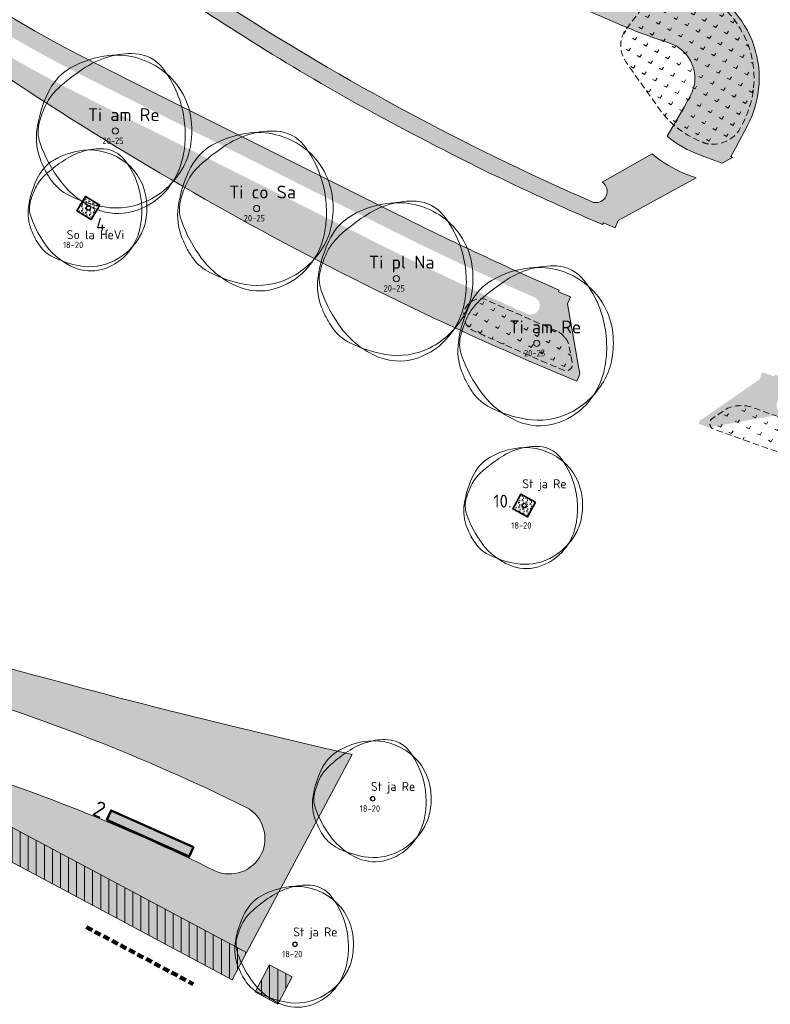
# Model space of a CAD drawing. Header units: metres. Extents: x 167415 to 168367, y 462435 to 462930.
# Tile 123 of 146: x 167758 to 167816, y 462638 to 462714. Entities that reach past the tile are written whole.
import ezdxf
from ezdxf.enums import TextEntityAlignment as Align

# ---------------------------------------------------------------- set-up
doc = ezdxf.new("R2010")
doc.units = ezdxf.units.M
doc.header["$LTSCALE"] = 0.2
doc.linetypes.add('DASHED', pattern=[0.75, 0.5, -0.25])
for name, color, linetype, lineweight in [('N-PV-GR-BOOM-afmeting', 90, 'Continuous', 25), ('N-PV-GR-BOOM-GRANULAAT-S', 90, 'Continuous', 20), ('N-PV-GR-BOOM-GROND-S', 90, 'Continuous', 20), ('N-WE-GR-BEPLANTING_CULTUUR-A-200', 46, 'Continuous', 18), ('N-WE-GR-BEPLANTING_CULTUUR-G', 46, 'Continuous', 35), ('N-WE-GR-BEPLANTING_CULTUUR-T35', 46, 'Continuous', 35), ('N-WE-GR-BOLLEN-A-WRM-200 Mengsel Bloemendal-A', 108, 'Continuous', 18), ('N-WE-GR-BOLLEN-A-WRM-200 Mengsel Bloemendal-G', 108, 'DASHED', 18), ('N-WE-GR-BOOM-rootblock-G', 243, 'DASHED', 100), ('N-WE-GR-KRUIDEN-G 2 droog  beheergroep wadimengsel', 90, 'Continuous', 50), ('N-WE-GR-KRUIDEN-G 2 droog  beheergroep wadimengsel-A', 253, 'Continuous', 35), ('N-WE-GR-KRUIDEN-G 2 droog  beheergroep wadimengsel_T', 90, 'Continuous', 20), ('N-WE-GW-BOOM_T35', 90, 'Continuous', 20), ('N-WE-VH-VERHARDING_TTE-A', 252, 'Continuous', 13), ('N_WE_GR_GRAS_WRM_RVA kruidenmengsel 2_B102-A', 141, 'Continuous', 18), ('N_WE_GR_GRAS_WRM_RVA kruidenmengsel 2_B102-G', 141, 'Continuous', 18), ('N_WE_GR_GRAS_WRM_RVA kruidenmengsel 2_B102_TTE-G', 141, 'Continuous', 18), ('N_WE_GR_GRAS_WRM_RVA kruidenmengsel 2_B102_TTE_A', 141, 'Continuous', 18), ('N_WE_GR_GRAS_WRM_RVA kruidenmengsel Barneveld_B116_TTE-A', 83, 'Continuous', 18), ('N_WE_GR_GRAS_WRM_RVA kruidenmengsel Barneveld_B116_TTE-G', 83, 'Continuous', 18), ('N_WE_GR_GRAS_WRM_RVA margrietmengsel-A', 213, 'Continuous', 18), ('N_WE_GR_GRAS_WRM_RVA margrietmengsel-G', 213, 'Continuous', 18)]:
    doc.layers.add(name, color=color, linetype=linetype, lineweight=lineweight)
doc.styles.add('NLCS-ISO-M200-T25', font='NLCS-ISO.ttf', dxfattribs={"height": 0.5})
doc.styles.add('NLCS-ISO-M200-T35', font='NLCS-ISO.ttf', dxfattribs={"height": 0.7000000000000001})
doc.styles.add('NLCS-ISO-M500-T25', font='NLCS-ISO.ttf', dxfattribs={"height": 1.25})
doc.styles.add('Standaard200', font='isocpeur.ttf', dxfattribs={"height": 0.4})
pattern_1 = [(92.99999999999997, (0, 0), (-0.30865369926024, 0.1572666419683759), [0.1154704, -0.23094]), (92.99999999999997, (-0.1089278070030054, 0.1677341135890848), (-0.30865369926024, 0.1572666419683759), [0.1154704, -0.23094]), (333, (-0.1089278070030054, 0.1677341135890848), (0.2905237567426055, 0.1886686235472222), [0.1154704, -0.23094])]
pattern_2 = [(90, (0, 0), (-0.6250000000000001, 0), [])]
pattern_3 = [(60.02193949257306, (0, 0), (-0.8575026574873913, 0.4946416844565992), [0.24, -0.74994]), (150.0219394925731, (0, 0), (-0.4946416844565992, -0.8575026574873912), [0.24, -0.74994])]

# ---------------------------------------------------------------- blocks, each defined once
blk = doc.blocks.new('*U55')
at = {"linetype": 'Continuous'}
blk.add_circle((0, 0), 0.1845092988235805, dxfattribs=at)
blk.add_circle((0, 0), 0.15)
for centre, radius, start, end in [((0.9143825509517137, -0.002301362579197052), 4.600723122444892, 86.58911100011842, 106.3682710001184), ((1.056161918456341, 2.378944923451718), 2.21526890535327, 38.20985000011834, 86.5854950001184), ((0.1954232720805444, -1.18369016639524), 5.69477568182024, 95.77430700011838, 119.9477920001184), ((1.167773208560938, -0.8648117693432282), 5.499689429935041, 106.3688740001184, 124.4477540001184), ((0.07970034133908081, -0.03998979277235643), 4.545240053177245, 51.53933000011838, 95.77344500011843), ((-1.04000423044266, 0.9606120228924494), 3.220049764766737, 119.9474720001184, 152.2845150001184), ((6.673480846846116, -8.892264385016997), 15.23380010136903, 124.4457860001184, 130.3031460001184), ((0.2288267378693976, 0.1477590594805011), 4.305464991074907, 6.022262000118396, 51.53931800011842), ((2.460397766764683, -0.8782636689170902), 7.174070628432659, 152.2851410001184, 172.4003910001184), ((-0.3515115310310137, -0.6099093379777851), 4.373408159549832, 130.3005070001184, 141.2454220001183), ((2.154547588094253, -1.37596471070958), 6.924367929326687, 154.9923550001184, 163.7785190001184), ((-1.549780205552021, 0.3518966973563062), 2.836877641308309, 141.2443700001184, 154.9906160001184), ((-2.823502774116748, -0.2440311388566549), 6.971300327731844, 358.8883060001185, 9.983350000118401), ((-1.102603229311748, -0.4029311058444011), 3.57950533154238, 172.3996280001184, 201.0284730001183), ((-2.504075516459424, -0.0205774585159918), 2.072584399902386, 163.7796780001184, 199.3827820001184), ((-0.9877565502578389, 0.01932567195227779), 5.528817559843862, 350.2300720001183, 6.023218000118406), ((3.469242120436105, 2.080817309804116), 8.404750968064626, 199.3819430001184, 216.8465580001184), ((-1.978632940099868, -0.2603525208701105), 6.126276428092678, 347.0492550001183, 358.8876950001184), ((0.6392974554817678, -0.2608628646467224), 3.877806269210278, 331.3473820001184, 350.2303160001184), ((1.476309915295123, 0.5879067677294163), 6.342209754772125, 201.0235440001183, 207.8216400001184), ((-0.1795833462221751, 0.1865259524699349), 4.810936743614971, 296.8801270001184, 331.3479920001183), ((-0.2560194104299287, -0.6565432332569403), 4.358694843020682, 316.7621770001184, 347.0498660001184), ((0.1673832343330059, -0.1029643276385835), 4.862144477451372, 207.8203580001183, 215.5805050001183), ((-1.507113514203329, -1.300645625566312), 2.803406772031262, 215.5851440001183, 243.3800810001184), ((0.9177623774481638, 0.1688468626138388), 5.216390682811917, 216.8467250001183, 247.0462340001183), ((0.6477036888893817, 2.999956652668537), 7.613650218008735, 243.3843840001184, 260.1467900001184), ((-0.04137638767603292, -0.8584661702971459), 4.063995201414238, 285.3685610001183, 316.7631230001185), ((0.07267107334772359, -0.3112232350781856), 4.252909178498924, 260.1457210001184, 296.8807070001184), ((0.1648026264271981, -1.608874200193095), 3.285778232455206, 247.0471650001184, 285.3699040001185)]:
    blk.add_arc(centre, radius, start, end, dxfattribs=at)
blk.add_arc((-2.118072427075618, -0.1198345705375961), 6.255027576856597, 9.983148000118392, 38.20995300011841)
at = {"style": 'NLCS-ISO-M200-T35'}
blk.add_attdef('#._SOORT_TYPE', text='', height=0.7000000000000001, dxfattribs=at).set_placement((-1.68515771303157, -2.635584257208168), align=Align.BOTTOM_LEFT)
blk = doc.blocks.new('*U56')
at = {"linetype": 'Continuous'}
blk.add_circle((0, 0), 0.1845092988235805, dxfattribs=at)
blk.add_circle((0, 0), 0.15)
for centre, radius, start, end in [((0.9143825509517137, -0.002301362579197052), 4.600723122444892, 86.58911100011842, 106.3682710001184), ((1.056161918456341, 2.378944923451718), 2.21526890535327, 38.20985000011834, 86.5854950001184), ((0.1954232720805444, -1.18369016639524), 5.69477568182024, 95.77430700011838, 119.9477920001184), ((1.167773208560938, -0.8648117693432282), 5.499689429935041, 106.3688740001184, 124.4477540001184), ((0.07970034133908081, -0.03998979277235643), 4.545240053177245, 51.53933000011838, 95.77344500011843), ((-1.04000423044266, 0.9606120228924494), 3.220049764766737, 119.9474720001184, 152.2845150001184), ((6.673480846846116, -8.892264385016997), 15.23380010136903, 124.4457860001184, 130.3031460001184), ((0.2288267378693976, 0.1477590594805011), 4.305464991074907, 6.022262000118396, 51.53931800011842), ((2.460397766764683, -0.8782636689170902), 7.174070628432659, 152.2851410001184, 172.4003910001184), ((-0.3515115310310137, -0.6099093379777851), 4.373408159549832, 130.3005070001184, 141.2454220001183), ((2.154547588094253, -1.37596471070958), 6.924367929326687, 154.9923550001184, 163.7785190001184), ((-1.549780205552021, 0.3518966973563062), 2.836877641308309, 141.2443700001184, 154.9906160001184), ((-2.823502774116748, -0.2440311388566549), 6.971300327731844, 358.8883060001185, 9.983350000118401), ((-1.102603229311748, -0.4029311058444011), 3.57950533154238, 172.3996280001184, 201.0284730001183), ((-2.504075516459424, -0.0205774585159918), 2.072584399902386, 163.7796780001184, 199.3827820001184), ((-0.9877565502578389, 0.01932567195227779), 5.528817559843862, 350.2300720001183, 6.023218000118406), ((3.469242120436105, 2.080817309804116), 8.404750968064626, 199.3819430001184, 216.8465580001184), ((-1.978632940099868, -0.2603525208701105), 6.126276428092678, 347.0492550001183, 358.8876950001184), ((0.6392974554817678, -0.2608628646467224), 3.877806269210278, 331.3473820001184, 350.2303160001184), ((1.476309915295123, 0.5879067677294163), 6.342209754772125, 201.0235440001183, 207.8216400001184), ((-0.1795833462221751, 0.1865259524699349), 4.810936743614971, 296.8801270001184, 331.3479920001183), ((-0.2560194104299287, -0.6565432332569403), 4.358694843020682, 316.7621770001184, 347.0498660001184), ((0.1673832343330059, -0.1029643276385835), 4.862144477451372, 207.8203580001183, 215.5805050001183), ((-1.507113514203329, -1.300645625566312), 2.803406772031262, 215.5851440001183, 243.3800810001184), ((0.9177623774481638, 0.1688468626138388), 5.216390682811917, 216.8467250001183, 247.0462340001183), ((0.6477036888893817, 2.999956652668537), 7.613650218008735, 243.3843840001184, 260.1467900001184), ((-0.04137638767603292, -0.8584661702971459), 4.063995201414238, 285.3685610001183, 316.7631230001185), ((0.07267107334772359, -0.3112232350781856), 4.252909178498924, 260.1457210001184, 296.8807070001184), ((0.1648026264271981, -1.608874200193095), 3.285778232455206, 247.0471650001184, 285.3699040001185)]:
    blk.add_arc(centre, radius, start, end, dxfattribs=at)
blk.add_arc((-2.118072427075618, -0.1198345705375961), 6.255027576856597, 9.983148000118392, 38.20995300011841)
at = {"style": 'NLCS-ISO-M200-T35'}
blk.add_attdef('#._SOORT_TYPE', text='', height=0.7000000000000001, dxfattribs=at).set_placement((-0.141237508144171, 1.133222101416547), align=Align.BOTTOM_LEFT)
blk = doc.blocks.new('*U72')
at = {"linetype": 'Continuous'}
blk.add_circle((0, 0), 0.1845092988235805, dxfattribs=at)
blk.add_circle((0, 0), 0.15)
for centre, radius, start, end in [((0.9143825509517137, -0.002301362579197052), 4.600723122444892, 86.58911100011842, 106.3682710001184), ((1.056161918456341, 2.378944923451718), 2.21526890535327, 38.20985000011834, 86.5854950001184), ((0.1954232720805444, -1.18369016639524), 5.69477568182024, 95.77430700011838, 119.9477920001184), ((1.167773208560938, -0.8648117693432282), 5.499689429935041, 106.3688740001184, 124.4477540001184), ((0.07970034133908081, -0.03998979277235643), 4.545240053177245, 51.53933000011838, 95.77344500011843), ((-1.04000423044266, 0.9606120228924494), 3.220049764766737, 119.9474720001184, 152.2845150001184), ((6.673480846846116, -8.892264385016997), 15.23380010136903, 124.4457860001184, 130.3031460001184), ((0.2288267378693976, 0.1477590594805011), 4.305464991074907, 6.022262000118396, 51.53931800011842), ((2.460397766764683, -0.8782636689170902), 7.174070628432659, 152.2851410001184, 172.4003910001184), ((-0.3515115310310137, -0.6099093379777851), 4.373408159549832, 130.3005070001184, 141.2454220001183), ((2.154547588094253, -1.37596471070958), 6.924367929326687, 154.9923550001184, 163.7785190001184), ((-1.549780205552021, 0.3518966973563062), 2.836877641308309, 141.2443700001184, 154.9906160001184), ((-2.823502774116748, -0.2440311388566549), 6.971300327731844, 358.8883060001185, 9.983350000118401), ((-1.102603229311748, -0.4029311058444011), 3.57950533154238, 172.3996280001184, 201.0284730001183), ((-2.504075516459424, -0.0205774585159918), 2.072584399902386, 163.7796780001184, 199.3827820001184), ((-0.9877565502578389, 0.01932567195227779), 5.528817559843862, 350.2300720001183, 6.023218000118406), ((3.469242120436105, 2.080817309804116), 8.404750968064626, 199.3819430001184, 216.8465580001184), ((-1.978632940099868, -0.2603525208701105), 6.126276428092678, 347.0492550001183, 358.8876950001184), ((0.6392974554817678, -0.2608628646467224), 3.877806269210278, 331.3473820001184, 350.2303160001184), ((1.476309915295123, 0.5879067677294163), 6.342209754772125, 201.0235440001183, 207.8216400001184), ((-0.1795833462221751, 0.1865259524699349), 4.810936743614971, 296.8801270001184, 331.3479920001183), ((-0.2560194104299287, -0.6565432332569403), 4.358694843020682, 316.7621770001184, 347.0498660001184), ((0.1673832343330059, -0.1029643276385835), 4.862144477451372, 207.8203580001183, 215.5805050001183), ((-1.507113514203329, -1.300645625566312), 2.803406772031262, 215.5851440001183, 243.3800810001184), ((0.9177623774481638, 0.1688468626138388), 5.216390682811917, 216.8467250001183, 247.0462340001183), ((0.6477036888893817, 2.999956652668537), 7.613650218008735, 243.3843840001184, 260.1467900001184), ((-0.04137638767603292, -0.8584661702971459), 4.063995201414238, 285.3685610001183, 316.7631230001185), ((0.07267107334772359, -0.3112232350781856), 4.252909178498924, 260.1457210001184, 296.8807070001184), ((0.1648026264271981, -1.608874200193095), 3.285778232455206, 247.0471650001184, 285.3699040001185)]:
    blk.add_arc(centre, radius, start, end, dxfattribs=at)
blk.add_arc((-2.118072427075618, -0.1198345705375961), 6.255027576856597, 9.983148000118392, 38.20995300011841)
at = {"style": 'NLCS-ISO-M200-T35'}
blk.add_attdef('#._SOORT_TYPE', text='', height=0.7000000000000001, dxfattribs=at).set_placement((-0.141237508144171, 0.4009218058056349), align=Align.BOTTOM_LEFT)
blk = doc.blocks.new('*U73')
at = {"linetype": 'Continuous'}
blk.add_circle((0, 0), 0.1845092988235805, dxfattribs=at)
blk.add_circle((0, 0), 0.15)
for centre, radius, start, end in [((0.9143825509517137, -0.002301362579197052), 4.600723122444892, 86.58911100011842, 106.3682710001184), ((1.056161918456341, 2.378944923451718), 2.21526890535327, 38.20985000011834, 86.5854950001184), ((0.1954232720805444, -1.18369016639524), 5.69477568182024, 95.77430700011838, 119.9477920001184), ((1.167773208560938, -0.8648117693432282), 5.499689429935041, 106.3688740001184, 124.4477540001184), ((0.07970034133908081, -0.03998979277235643), 4.545240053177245, 51.53933000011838, 95.77344500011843), ((-1.04000423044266, 0.9606120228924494), 3.220049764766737, 119.9474720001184, 152.2845150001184), ((6.673480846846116, -8.892264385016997), 15.23380010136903, 124.4457860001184, 130.3031460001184), ((0.2288267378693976, 0.1477590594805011), 4.305464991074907, 6.022262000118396, 51.53931800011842), ((2.460397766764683, -0.8782636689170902), 7.174070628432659, 152.2851410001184, 172.4003910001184), ((-0.3515115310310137, -0.6099093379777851), 4.373408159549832, 130.3005070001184, 141.2454220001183), ((2.154547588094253, -1.37596471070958), 6.924367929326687, 154.9923550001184, 163.7785190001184), ((-1.549780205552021, 0.3518966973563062), 2.836877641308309, 141.2443700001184, 154.9906160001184), ((-2.823502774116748, -0.2440311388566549), 6.971300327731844, 358.8883060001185, 9.983350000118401), ((-1.102603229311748, -0.4029311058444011), 3.57950533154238, 172.3996280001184, 201.0284730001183), ((-2.504075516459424, -0.0205774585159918), 2.072584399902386, 163.7796780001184, 199.3827820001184), ((-0.9877565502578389, 0.01932567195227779), 5.528817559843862, 350.2300720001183, 6.023218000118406), ((3.469242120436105, 2.080817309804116), 8.404750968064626, 199.3819430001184, 216.8465580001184), ((-1.978632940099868, -0.2603525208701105), 6.126276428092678, 347.0492550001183, 358.8876950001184), ((0.6392974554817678, -0.2608628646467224), 3.877806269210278, 331.3473820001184, 350.2303160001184), ((1.476309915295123, 0.5879067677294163), 6.342209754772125, 201.0235440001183, 207.8216400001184), ((-0.1795833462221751, 0.1865259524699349), 4.810936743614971, 296.8801270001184, 331.3479920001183), ((-0.2560194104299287, -0.6565432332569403), 4.358694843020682, 316.7621770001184, 347.0498660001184), ((0.1673832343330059, -0.1029643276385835), 4.862144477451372, 207.8203580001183, 215.5805050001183), ((-1.507113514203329, -1.300645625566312), 2.803406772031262, 215.5851440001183, 243.3800810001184), ((0.9177623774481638, 0.1688468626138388), 5.216390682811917, 216.8467250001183, 247.0462340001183), ((0.6477036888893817, 2.999956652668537), 7.613650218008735, 243.3843840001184, 260.1467900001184), ((-0.04137638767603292, -0.8584661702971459), 4.063995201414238, 285.3685610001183, 316.7631230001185), ((0.07267107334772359, -0.3112232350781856), 4.252909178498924, 260.1457210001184, 296.8807070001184), ((0.1648026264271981, -1.608874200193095), 3.285778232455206, 247.0471650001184, 285.3699040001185)]:
    blk.add_arc(centre, radius, start, end, dxfattribs=at)
blk.add_arc((-2.118072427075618, -0.1198345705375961), 6.255027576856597, 9.983148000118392, 38.20995300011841)
at = {"style": 'NLCS-ISO-M200-T35'}
blk.add_attdef('#._SOORT_TYPE', text='', height=0.7000000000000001, dxfattribs=at).set_placement((-0.141237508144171, 0.4009218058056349), align=Align.BOTTOM_LEFT)
blk = doc.blocks.new('BOOM_1E GROOTTE_TEXT')
at = {"linetype": 'Continuous'}
blk.add_circle((0, 0), 0.2415770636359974, dxfattribs=at)
for centre, radius, start, end in [((0.2558666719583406, -1.549799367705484), 7.456140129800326, 95.7743070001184, 119.9477920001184), ((1.528959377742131, -1.132293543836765), 7.200714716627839, 106.3688740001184, 124.4477540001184), ((1.197196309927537, -0.003013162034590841), 6.023702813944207, 86.58911100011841, 106.3682710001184), ((0.1043512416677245, -0.05235842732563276), 5.951059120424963, 51.53933000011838, 95.77344500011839), ((1.382827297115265, 3.114740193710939), 2.900440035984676, 38.20985000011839, 86.5854950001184), ((-1.361672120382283, 1.257724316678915), 4.21599438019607, 119.9474720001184, 152.2845150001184), ((8.73755370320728, -11.64259542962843), 19.9455351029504, 124.4457860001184, 130.3031460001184), ((-2.773181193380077, -0.1568987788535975), 8.189675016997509, 9.983148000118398, 38.2099530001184), ((0.2996016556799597, 0.1934601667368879), 5.637122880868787, 6.022262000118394, 51.53931800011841), ((3.221385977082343, -1.149906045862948), 9.392973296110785, 152.2851410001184, 172.4003910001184), ((-0.4602322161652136, -0.7985511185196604), 5.726080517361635, 130.3005070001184, 141.2454220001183), ((-2.029119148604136, 0.4607365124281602), 3.714309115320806, 141.2443700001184, 154.9906160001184), ((2.82093793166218, -1.801543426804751), 9.066038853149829, 154.9923550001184, 163.7785190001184), ((-3.696797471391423, -0.3195086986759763), 9.12748719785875, 358.8883060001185, 9.983350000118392), ((-1.29326450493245, 0.02530300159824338), 7.238852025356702, 350.2300720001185, 6.023218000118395), ((-1.443632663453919, -0.5275555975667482), 4.686627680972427, 172.3996280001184, 201.0284730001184), ((-3.278573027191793, -0.02694195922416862), 2.713623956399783, 163.7796780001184, 199.3827820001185), ((-2.590613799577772, -0.3408781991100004), 8.021101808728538, 347.0492550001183, 358.8876950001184), ((4.542260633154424, 2.724403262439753), 11.00429665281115, 199.3819430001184, 216.8465580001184), ((0.8370288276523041, -0.3415463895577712), 5.07719154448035, 331.3473820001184, 350.2303160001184), ((1.932924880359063, 0.7697432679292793), 8.303822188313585, 201.0235440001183, 207.8216400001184), ((-0.3352048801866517, -0.8596086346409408), 5.706816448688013, 316.7621770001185, 347.0498660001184), ((-0.2351275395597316, 0.2442174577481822), 6.298934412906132, 296.8801270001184, 331.3479920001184), ((0.2191539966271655, -0.134810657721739), 6.365980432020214, 207.8203580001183, 215.5805050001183), ((-1.973255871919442, -1.702928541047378), 3.670485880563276, 215.5851440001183, 243.3800810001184), ((1.201621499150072, 0.2210703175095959), 6.829793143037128, 216.8467250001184, 247.0462340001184), ((0.8480350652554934, 3.927827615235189), 9.968512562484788, 243.3843840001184, 260.1467900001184), ((-0.05417388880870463, -1.123985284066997), 5.320967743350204, 285.3685610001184, 316.7631230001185), ((0.2157752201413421, -2.10649060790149), 4.302052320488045, 247.0471650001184, 285.3699040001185), ((0.09514785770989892, -0.4074829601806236), 5.568311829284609, 260.1457210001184, 296.8807070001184)]:
    blk.add_arc(centre, radius, start, end, dxfattribs=at)
at = {"style": 'NLCS-ISO-M200-T35'}
for tag, p in [('#._SOORT_TYPE', (-1.662806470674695, 0.4775128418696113)), ('#_AFMETING_...', (-1.662806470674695, -1.864294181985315))]:
    blk.add_attdef(tag, text='', height=0.7000000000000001, dxfattribs=at).set_placement(p, align=Align.BOTTOM_LEFT)

msp = doc.modelspace()

# ---------------------------------------------------------------- hatches: boundary and pattern name
at = {"layer": 'N-WE-GR-BEPLANTING_CULTUUR-A-200', "ltscale": 0.1, "transparency": 33554687}
h = msp.add_hatch(dxfattribs=at)
h.set_pattern_fill('AGR-BEPLANTING_SOORT_02', color=256, scale=0.08, angle=33, pattern_type=2)
h.set_pattern_definition(pattern_1)
h.paths.add_polyline_path([(167764.3168236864, 462699.8501436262), (167763.2032507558, 462700.5209307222), (167762.5324636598, 462699.4073577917), (167763.6460365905, 462698.7365706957)])
h = msp.add_hatch(dxfattribs=at)
h.set_pattern_fill('AGR-BEPLANTING_SOORT_02', color=256, scale=0.08, angle=33, pattern_type=2)
h.set_pattern_definition(pattern_1)
h.paths.add_polyline_path([(167798.1450205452, 462676.7740298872), (167796.998096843, 462677.3860478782), (167796.386078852, 462676.239124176), (167797.5330025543, 462675.627106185)])
at = {"layer": 'N-WE-GR-BOLLEN-A-WRM-200 Mengsel Bloemendal-A', "transparency": 33554687}
h = msp.add_hatch(dxfattribs=at)
h.set_pattern_fill('AGR-BOLLEN', color=256, scale=0.4, angle=15.02193949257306, pattern_type=2)
h.set_pattern_definition(pattern_3)
edge = h.paths.add_edge_path()
edge.add_arc((167826.5179603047, 462766.421213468), 52.30000007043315, 250.8218349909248, 251.6198591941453, ccw=False)
edge.add_arc((167808.8344285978, 462715.163669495), 1.926821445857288, 74.87892825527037, 138.0964128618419)
edge.add_line((167807.4003537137, 462716.4505533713), (167805.0126243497, 462713.2716674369))
edge.add_arc((167807.0429762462, 462712.2557552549), 2.270331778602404, 153.4183302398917, 217.2389439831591)
edge.add_line((167805.2355224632, 462710.8818858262), (167807.7501639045, 462707.3360025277))
edge.add_arc((167813.6232157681, 462711.5010069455), 7.199999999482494, 215.3432015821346, 247.8552657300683)
edge.add_arc((167900.6603949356, 462925.3685556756), 238.0999760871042, 247.8552657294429, 247.9904576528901)
edge.add_arc((167811.8846083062, 462707.1214932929), 2.541556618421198, 259.6916577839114, 323.6773352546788)
edge.add_line((167813.9323253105, 462705.6160481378), (167814.2503375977, 462706.2120041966))
edge.add_arc((167807.6775825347, 462709.7193380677), 7.450000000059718, 331.9148606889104, 431.6198591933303)
h = msp.add_hatch(dxfattribs=at)
h.set_pattern_fill('AGR-BOLLEN', color=256, scale=0.4, angle=15.02193949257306, pattern_type=2)
h.set_pattern_definition(pattern_3)
edge = h.paths.add_edge_path()
edge.add_arc((167900.6603242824, 462925.368407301), 255.9998118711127, 245.45645746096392, 246.80343598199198, ccw=False)
edge.add_arc((167793.8816683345, 462691.2700251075), 1.305678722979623, 70.29423714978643, 239.6465692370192)
edge.add_arc((167900.6604038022, 462925.3685776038), 258.5999997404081, 245.4515701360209, 247.1896021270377)
edge.add_arc((167800.5209420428, 462687.480068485), 0.5005784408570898, 256.6797426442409, 373.9758409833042)
edge.add_line((167801.0067021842, 462687.6009645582), (167800.7286590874, 462689.0666001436))
edge.add_arc((167798.9674873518, 462688.3791510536), 1.890585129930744, 21.32250168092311, 63.01410291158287)
h = msp.add_hatch(dxfattribs=at)
h.set_pattern_fill('AGR-BOLLEN', color=256, scale=0.4, angle=15.02193949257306, pattern_type=2)
h.set_pattern_definition(pattern_3)
edge = h.paths.add_edge_path()
edge.add_arc((167814.128027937, 462681.488146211), 2.784347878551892, 74.61574237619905, 112.4279402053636)
edge.add_line((167813.0657402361, 462684.0618862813), (167811.8503531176, 462683.2469200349))
edge.add_arc((167812.1926542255, 462682.8805051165), 0.5014279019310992, 133.0512832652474, 232.3257863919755)
edge.add_arc((167900.6604038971, 462925.3685778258), 258.599999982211, 249.9226923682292, 252.4958402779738)
edge.add_arc((167822.9330504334, 462680.067548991), 1.325591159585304, 267.7054780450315, 427.7003270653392)
edge.add_arc((167900.6604039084, 462925.3685778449), 256.0000000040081, 250.419453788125, 252.4428077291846, ccw=False)
at = {"layer": 'N-WE-GR-KRUIDEN-G 2 droog  beheergroep wadimengsel-A', "transparency": 33554687}
h = msp.add_hatch(color=256, dxfattribs=at)
h.dxf.hatch_style = 1
h.paths.add_polyline_path([(167771.5779337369, 462649.964966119), (167765.186557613, 462652.8198411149), (167764.8602861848, 462652.0893981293), (167771.2516623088, 462649.2345231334)])
at = {"layer": 'N-WE-VH-VERHARDING_TTE-A', "transparency": 33554687}
h = msp.add_hatch(dxfattribs=at)
h.set_pattern_fill('ANSI31', color=256, scale=5, angle=45)
h.set_pattern_definition(pattern_2)
h.paths.add_polyline_path([(167756.7212132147, 462651.9148334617), (167755.0822117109, 462652.4652038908), (167756.1570291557, 462650.6062901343), (167756.4408169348, 462650.0546303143), (167756.9446056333, 462649.0753070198), (167774.5798236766, 462639.6648547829), (167775.7097030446, 462641.7822523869)])
h = msp.add_hatch(dxfattribs=at)
h.set_pattern_fill('ANSI31', color=256, scale=5, angle=45)
h.set_pattern_definition(pattern_2)
h.paths.add_polyline_path([(167779.2563440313, 462639.8897044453), (167777.491846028, 462640.8312705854), (167776.3619666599, 462638.7138729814), (167778.1264646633, 462637.7723068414)])
at = {"layer": 'N_WE_GR_GRAS_WRM_RVA kruidenmengsel 2_B102-A', "transparency": 33554687}
h = msp.add_hatch(color=256, dxfattribs=at)
h.dxf.hatch_style = 1
edge = h.paths.add_edge_path()
edge.add_arc((167892.7099092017, 463149.2882969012), 503.9579144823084, 252.8759912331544, 256.4194354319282)
edge.add_line((167774.3743425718, 462659.4206890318), (167781.6355909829, 462657.6927474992))
edge.add_line((167781.6355909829, 462657.6927474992), (167783.910888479, 462657.1513005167))
edge.add_line((167783.910888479, 462657.1513005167), (167775.7097030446, 462641.782252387))
edge.add_line((167775.7097030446, 462641.782252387), (167756.7212132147, 462651.9148334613))
edge.add_line((167756.7212132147, 462651.9148334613), (167755.0813894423, 462652.4654800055))
edge.add_line((167755.0813894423, 462652.4654800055), (167751.6403616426, 462656.7320968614))
edge.add_arc((167709.1099405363, 462518.5281777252), 144.5999999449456, 63.666290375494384, 72.89494637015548, ccw=False)
edge.add_arc((167774.3863270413, 462650.6305149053), 2.751753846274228, 245.7080175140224, 421.616554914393)
edge.add_arc((167709.1099407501, 462518.5281776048), 150.0999999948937, 63.6661437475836, 73.77083387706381)
edge.add_arc((167892.7282366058, 463149.3477408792), 506.8999999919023, 253.1564960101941, 253.7708338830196, ccw=False)
edge.add_arc((167749.0959438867, 462667.6912792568), 4.771853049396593, 180.2437513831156, 227.1321351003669, ccw=False)
at = {"layer": 'N_WE_GR_GRAS_WRM_RVA kruidenmengsel 2_B102_TTE_A', "transparency": 33554687}
h = msp.add_hatch(color=256, dxfattribs=at)
h.dxf.hatch_style = 1
h.paths.add_polyline_path([(167756.7212132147, 462651.9148334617), (167755.0822117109, 462652.4652038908), (167756.1570291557, 462650.6062901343), (167756.4408169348, 462650.0546303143), (167756.9446056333, 462649.0753070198), (167774.5798236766, 462639.6648547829), (167775.7097030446, 462641.7822523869)])
at = {"layer": 'N_WE_GR_GRAS_WRM_RVA kruidenmengsel Barneveld_B116_TTE-A', "transparency": 33554687}
h = msp.add_hatch(color=256, dxfattribs=at)
h.dxf.hatch_style = 1
h.paths.add_polyline_path([(167779.2563440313, 462639.8897044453), (167777.491846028, 462640.8312705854), (167776.3619666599, 462638.7138729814), (167778.1264646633, 462637.7723068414)])
at = {"layer": 'N_WE_GR_GRAS_WRM_RVA margrietmengsel-A', "transparency": 33554687}
h = msp.add_hatch(color=256, dxfattribs=at)
h.dxf.hatch_style = 1
edge = h.paths.add_edge_path()
edge.add_arc((167743.0412131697, 462711.3609492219), 48.10000000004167, 33.41119693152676, 46.48278059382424)
edge.add_line((167776.1615525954, 462746.2415042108), (167775.6624913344, 462744.312796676))
edge.add_arc((167795.9287975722, 462740.0977247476), 20.69999999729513, 168.2508829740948, 180.2045256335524)
edge.add_arc((167743.0412131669, 462711.3609492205), 43.10000000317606, 33.40836654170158, 41.68478896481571, ccw=False)
edge.add_arc((167826.5179602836, 462766.4212134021), 56.90000000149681, 213.4083665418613, 232.5141128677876)
edge.add_arc((167826.5179582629, 462766.421214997), 56.90000003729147, 232.5141154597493, 237.1411507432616)
edge.add_arc((167788.8043536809, 462703.2807148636), 16.79999999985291, 52.33086507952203, 65.9696713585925, ccw=False)
edge.add_arc((167826.5179602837, 462766.4212134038), 56.90000000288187, 241.1593942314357, 251.6198591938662)
edge.add_arc((167807.6775825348, 462709.7193380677), 2.85000000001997, -28.085139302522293, 71.6198591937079, ccw=False)
edge.add_line((167810.1919921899, 462708.3776063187), (167809.72963644, 462707.5111501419))
edge.add_line((167809.72963644, 462707.5111501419), (167808.3683512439, 462705.2060566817))
edge.add_arc((167813.7821377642, 462711.7319601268), 8.479180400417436, 230.3214350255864, 249.9458567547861)
edge.add_line((167810.8745591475, 462703.766880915), (167811.2170867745, 462703.6284077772))
edge.add_line((167811.2170867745, 462703.6284077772), (167812.636672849, 462703.1049307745))
edge.add_line((167812.636672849, 462703.1049307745), (167813.4487317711, 462703.5430078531))
edge.add_line((167813.4487317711, 462703.5430078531), (167813.3166532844, 462703.6141082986))
edge.add_line((167813.3166532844, 462703.6141082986), (167813.6721555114, 462704.2745007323))
edge.add_line((167813.6721555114, 462704.2745007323), (167813.6700983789, 462704.2749857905))
edge.add_line((167813.6700983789, 462704.2749857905), (167814.1408814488, 462705.1572347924))
edge.add_line((167814.1408814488, 462705.1572347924), (167814.6032371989, 462706.0236909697))
edge.add_arc((167807.6775825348, 462709.7193380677), 7.849999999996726, 331.9148606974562, 431.6198591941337)
edge.add_arc((167826.5179601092, 462766.421213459), 51.90000000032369, 213.4057435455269, 251.6198593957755, ccw=False)
h = msp.add_hatch(color=256, dxfattribs=at)
h.dxf.hatch_style = 1
edge = h.paths.add_edge_path()
edge.add_arc((167755.814099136, 462731.7925210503), 0.7435235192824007, 337.62035752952, 360.3481551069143)
edge.add_arc((167758.8115551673, 462730.13223963), 2.802111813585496, 143.5498543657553, 166.6931282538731)
edge.add_line((167756.0846764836, 462730.7771917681), (167754.5636033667, 462732.0266020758))
edge.add_line((167754.5636033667, 462732.0266020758), (167753.0187179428, 462730.1458078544))
edge.add_line((167753.0187179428, 462730.1458078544), (167754.7471526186, 462728.7266177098))
edge.add_line((167754.7471526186, 462728.7266177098), (167760.9556895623, 462723.6252692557))
edge.add_line((167760.9556895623, 462723.6252692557), (167763.8707042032, 462721.2300986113))
edge.add_arc((167827.3556342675, 462798.4936971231), 100.0000000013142, 230.5911917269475, 236.6753076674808)
edge.add_arc((167875.084869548, 462870.4619928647), 186.3565421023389, 236.5698534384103, 242.7526352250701)
edge.add_arc((167876.8852446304, 462871.0353192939), 187.6952922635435, 242.344159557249, 246.9395687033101)
edge.add_line((167803.3646625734, 462698.338339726), (167803.4232143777, 462698.475350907))
edge.add_line((167803.4232143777, 462698.475350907), (167804.3450282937, 462698.0911633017))
edge.add_line((167804.3450282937, 462698.0911633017), (167804.5758562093, 462698.6449322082))
edge.add_line((167804.5758562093, 462698.6449322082), (167810.6200927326, 462701.9815199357))
edge.add_arc((167813.8552717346, 462712.6159076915), 11.11560102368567, 248.92773660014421, 253.0792614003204, ccw=False)
edge.add_arc((167813.4697296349, 462711.2852454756), 9.736026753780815, 230.0254397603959, 248.22933708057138, ccw=False)
edge.add_line((167807.214844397, 462703.824238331), (167803.3306558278, 462701.6217586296))
edge.add_arc((167802.8460192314, 462700.9058900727), 0.8644885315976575, -103.08851349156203, 55.90235189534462, ccw=False)
edge.add_arc((167882.1809065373, 462882.2090188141), 198.7510608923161, 236.6782719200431, 246.4123121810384, ccw=False)
edge.add_arc((167827.2157493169, 462798.6067510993), 98.6985363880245, 236.0831744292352, 236.6798902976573, ccw=False)
edge.add_arc((167827.2165609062, 462798.6079693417), 98.70000020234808, 230.5911913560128, 236.08317806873, ccw=False)
edge.add_line((167764.5569343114, 462722.3487978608), (167761.6419191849, 462724.7439689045))
edge.add_line((167761.6419191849, 462724.7439689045), (167760.9824417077, 462725.2858396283))
edge.add_line((167760.9824417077, 462725.2858396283), (167759.4385842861, 462728.0537303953))
edge.add_arc((167758.667533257, 462730.3743191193), 2.445332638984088, 152.3418578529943, 288.3798549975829, ccw=False)
h = msp.add_hatch(color=256, dxfattribs=at)
h.dxf.hatch_style = 1
edge = h.paths.add_edge_path(flags=16)
edge.add_line((167766.744437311, 462706.4536109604), (167762.6797631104, 462708.4970381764))
edge.add_arc((167810.3808412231, 462803.3814265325), 106.2000000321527, 237.4717783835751, 243.3100240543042, ccw=False)
edge.add_arc((167810.3808412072, 462803.381426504), 106.1999999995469, 233.7471396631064, 237.4717783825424, ccw=False)
edge.add_arc((167747.9934259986, 462718.3046351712), 0.7000000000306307, 53.74713966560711, 233.74713966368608, ccw=False)
edge.add_arc((167810.3808412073, 462803.3814265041), 104.7999999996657, 233.7471396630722, 237.4717783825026)
edge.add_arc((167810.3808412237, 462803.3814265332), 104.8000000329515, 237.4717783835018, 243.3100240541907)
edge.add_line((167763.308590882, 462709.7478681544), (167767.3721025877, 462707.7050253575))
edge.add_line((167767.3721025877, 462707.7050253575), (167786.4373215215, 462698.1647542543))
edge.add_arc((167900.6604038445, 462925.3685778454), 254.2999999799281, 243.3097695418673, 246.2051892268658)
edge.add_arc((167797.7774848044, 462692.0445435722), 0.7000000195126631, -113.79481032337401, 66.20518967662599, ccw=False)
edge.add_arc((167900.6603241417, 462925.3684069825), 255.6998115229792, 243.3096451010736, 246.20519012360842, ccw=False)
edge.add_line((167785.8079969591, 462696.9141740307), (167766.744437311, 462706.4536109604))
edge = h.paths.add_edge_path()
edge.add_arc((167726.1324313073, 462694.078761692), 34.50641250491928, 51.692462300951, 54.07082585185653)
edge.add_line((167746.3802676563, 462722.0200864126), (167745.2225780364, 462720.6164873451))
edge.add_arc((167746.6456086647, 462719.4404728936), 1.846084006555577, 140.4291478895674, 233.5012773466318)
edge.add_arc((167900.5925110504, 462925.2304691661), 258.8463920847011, 233.2028016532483, 247.4586471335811)
edge.add_line((167801.3637112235, 462686.1591409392), (167801.5812943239, 462686.7182514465))
edge.add_line((167801.5812943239, 462686.7182514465), (167800.6286266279, 462692.1675785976))
edge.add_line((167800.6286266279, 462692.1675785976), (167800.8576897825, 462692.7171656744))
edge.add_line((167800.8576897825, 462692.7171656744), (167799.9346537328, 462693.1018791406))
edge.add_line((167799.9346537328, 462693.1018791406), (167799.9923607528, 462693.2403345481))
edge.add_arc((167910.2691488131, 462945.1434610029), 274.9839178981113, 243.37165804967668, 246.3574182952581, ccw=False)
edge.add_line((167787.0209895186, 462699.3263616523), (167767.9549345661, 462708.8670530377))
edge.add_line((167767.9549345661, 462708.8670530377), (167763.8925022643, 462710.9093531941))
edge.add_arc((167810.3808412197, 462803.3814265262), 103.5000000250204, 237.4717783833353, 243.3100239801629, ccw=False)
edge.add_arc((167810.3808416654, 462803.3814261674), 103.4999999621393, 232.6034160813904, 237.47177806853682, ccw=False)
h = msp.add_hatch(color=256, dxfattribs=at)
h.dxf.hatch_style = 1
edge = h.paths.add_edge_path()
edge.add_arc((167946.0157510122, 463149.5270000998), 483.0009089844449, 258.5614233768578, 259.8721598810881)
edge.add_arc((167946.0157410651, 463149.5269554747), 483.0008633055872, 259.8721601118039, 262.2377119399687)
edge.add_arc((167857.6467378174, 462491.8398321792), 180.5997303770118, 81.04708870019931, 82.64069245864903, ccw=False)
edge.add_line((167885.7521514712, 462670.2392389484), (167885.8869935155, 462671.0951502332))
edge.add_line((167885.8869935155, 462671.0951502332), (167885.9610767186, 462671.5653941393))
edge.add_line((167885.9610767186, 462671.5653941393), (167876.0220191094, 462672.9384530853))
edge.add_arc((167946.0157415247, 463149.5269554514), 481.7008633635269, 259.87216005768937, 261.6450370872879, ccw=False)
edge.add_arc((167946.0157501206, 463149.5270005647), 481.7009092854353, 258.5614236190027, 259.872159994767, ccw=False)
edge.add_arc((167900.6604039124, 462925.3685778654), 253.0000000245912, 251.10490054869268, 258.5614236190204, ccw=False)
edge.add_arc((167756.9906513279, 462507.786713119), 188.6064628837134, 70.89237806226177, 71.52788761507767)
edge.add_line((167816.7492965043, 462686.6757909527), (167816.6981465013, 462686.5347814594))
edge.add_line((167816.6981465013, 462686.5347814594), (167815.7580832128, 462686.8757814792))
edge.add_line((167815.7580832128, 462686.8757814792), (167815.5600807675, 462686.3093502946))
edge.add_line((167815.5600807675, 462686.3093502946), (167810.9046854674, 462683.0919087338))
edge.add_line((167810.9046854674, 462683.0919087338), (167810.8097545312, 462682.8584436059))
edge.add_line((167810.8097545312, 462682.8584436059), (167811.5941342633, 462682.5692697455))
edge.add_line((167811.5941342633, 462682.5692697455), (167817.3482382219, 462683.6216584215))
edge.add_arc((167817.5763121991, 462684.2834607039), 0.7000000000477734, 70.98474013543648, 250.9847401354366, ccw=False)
edge.add_arc((167900.6604037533, 462925.3685779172), 254.3000000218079, 250.9847401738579, 258.5614234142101)

# ---------------------------------------------------------------- linework, layer by layer
at = {"layer": 'N-WE-GR-BEPLANTING_CULTUUR-G', "transparency": 33554687}
for points in [[(167764.3168236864, 462699.8501436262), (167763.2032507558, 462700.5209307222), (167762.5324636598, 462699.4073577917), (167763.6460365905, 462698.7365706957), (167764.3168236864, 462699.8501436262)], [(167798.1450205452, 462676.7740298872), (167796.998096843, 462677.3860478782), (167796.386078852, 462676.239124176), (167797.5330025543, 462675.627106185), (167798.1450205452, 462676.7740298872)]]:
    msp.add_lwpolyline(points, close=True, dxfattribs=at)
at = {"layer": 'N-WE-GR-BOLLEN-A-WRM-200 Mengsel Bloemendal-G', "ltscale": 5, "transparency": 33554687, "flags": 128}
for points in [[(167810.0267175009, 462716.7892790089, -0.003482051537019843), (167809.3370584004, 462717.0237781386, 0.2830538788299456), (167807.4003537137, 462716.4505533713), (167805.0126243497, 462713.2716674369, 0.2858984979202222), (167805.2355224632, 462710.8818858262), (167807.7501639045, 462707.3360025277, 0.1428199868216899), (167810.9091934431, 462704.8321177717, 0.000589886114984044), (167811.4298082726, 462704.6209599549, 0.2866777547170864), (167813.9323253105, 462705.6160481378), (167814.2503375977, 462706.2120041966, 0.4647415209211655)], [(167799.8253803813, 462690.0638859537, -0.005877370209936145), (167794.3219300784, 462692.4992388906, 0.9111457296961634), (167793.221866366, 462690.1433227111, 0.007583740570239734), (167800.4056118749, 462686.9929568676, 0.5617253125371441), (167801.0067021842, 462687.6009645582), (167800.7286590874, 462689.0666001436, 0.1839475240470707)], [(167814.866690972, 462684.1727262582, 0.1665003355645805), (167813.0657402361, 462684.0618862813), (167811.8503531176, 462683.2469200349, 0.4624594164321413), (167811.8861960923, 462682.4836255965, 0.01122794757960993), (167822.8799787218, 462678.7430206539, 0.8390613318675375), (167823.4360471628, 462681.2940016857, -0.008828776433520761)]]:
    msp.add_lwpolyline(points, format="xyb", close=True, dxfattribs=at)
at = {"layer": 'N-WE-GR-BOOM-rootblock-G', "ltscale": 5, "transparency": 33554687}
msp.add_lwpolyline([(167763.2713136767, 462643.7497050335), (167771.5644542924, 462639.3243441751)], dxfattribs=at)
at = {"layer": 'N-WE-GR-KRUIDEN-G 2 droog  beheergroep wadimengsel', "transparency": 33554687}
msp.add_lwpolyline([(167771.5779337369, 462649.964966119), (167765.186557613, 462652.8198411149), (167764.8602861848, 462652.0893981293), (167771.2516623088, 462649.2345231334)], close=True, dxfattribs=at)
at = {"layer": 'N_WE_GR_GRAS_WRM_RVA kruidenmengsel 2_B102-G', "transparency": 33554687, "flags": 128}
msp.add_lwpolyline([(167744.3241340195, 462667.6709785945, 0.01546242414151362), (167774.3743425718, 462659.4206890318), (167781.6355909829, 462657.6927474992), (167783.910888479, 462657.1513005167), (167775.7097030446, 462641.782252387), (167756.7212132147, 462651.9148334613), (167755.0813894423, 462652.4654800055), (167751.6403616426, 462656.7320968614, -0.0402893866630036), (167773.2542917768, 462648.1223990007, 0.9649178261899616), (167775.6944283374, 462653.05146931, 0.04411861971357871), (167751.0598741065, 462662.6469240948, -0.002680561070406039), (167745.8496049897, 462664.1938708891, -0.2074922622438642)], format="xyb", close=True, dxfattribs=at)
at = {"layer": 'N_WE_GR_GRAS_WRM_RVA kruidenmengsel 2_B102_TTE-G', "transparency": 33554687}
msp.add_lwpolyline([(167756.7212132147, 462651.9148334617), (167755.0822117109, 462652.4652038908), (167756.1570291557, 462650.6062901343), (167756.4408169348, 462650.0546303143), (167756.9446056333, 462649.0753070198), (167774.5798236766, 462639.6648547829), (167775.7097030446, 462641.7822523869)], close=True, dxfattribs=at)
at = {"layer": 'N_WE_GR_GRAS_WRM_RVA kruidenmengsel Barneveld_B116_TTE-G', "transparency": 33554687}
msp.add_lwpolyline([(167779.2563440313, 462639.8897044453), (167777.491846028, 462640.8312705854), (167776.3619666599, 462638.7138729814), (167778.1264646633, 462637.7723068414)], close=True, dxfattribs=at)
at = {"layer": 'N_WE_GR_GRAS_WRM_RVA margrietmengsel-G', "transparency": 33554687, "flags": 128}
for points in [[(167783.1922201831, 462737.8469197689, 0.05709747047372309), (167776.1615525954, 462746.2415042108), (167775.6624913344, 462744.312796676, 0.05220495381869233), (167775.2289294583, 462740.0238332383, -0.03612841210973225), (167779.0196911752, 462735.0919230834, 0.08355820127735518), (167791.8905551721, 462721.2708776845, 0.02019199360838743), (167795.645652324, 462718.6246593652, -0.05958087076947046), (167799.0708458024, 462716.5788026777, 0.04567410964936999), (167808.5762449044, 462712.4239463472, -0.4647415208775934), (167810.1919921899, 462708.3776063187), (167809.72963644, 462707.5111501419), (167808.3683512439, 462705.2060566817, 0.08583758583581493), (167810.8745591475, 462703.766880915), (167811.2170867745, 462703.6284077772), (167812.636672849, 462703.1049307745), (167813.4487317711, 462703.5430078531), (167813.3166532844, 462703.6141082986), (167813.6721555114, 462704.2745007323), (167813.6700983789, 462704.2749857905), (167814.1408814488, 462705.1572347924), (167814.6032371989, 462706.0236909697, 0.4647415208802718), (167810.1528455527, 462717.1688731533, -0.1683031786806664)], [(167747.5223446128, 462721.155765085, 0.01037794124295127), (167746.3802676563, 462722.0200864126), (167745.2225780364, 462720.6164873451), (167745.2225780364, 462720.6164873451, 0.430006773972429), (167745.5475489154, 462717.9564611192, 0.06228320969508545), (167801.3637112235, 462686.1591409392), (167801.5812943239, 462686.7182514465), (167800.6286266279, 462692.1675785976), (167800.8576897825, 462692.7171656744), (167799.9346537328, 462693.1018791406), (167799.9923607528, 462693.2403345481, -0.0130285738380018), (167787.0209895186, 462699.3263616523), (167767.9549345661, 462708.8670530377), (167763.8925022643, 462710.9093531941, -0.02547966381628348), (167754.7273424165, 462716.1178139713, -0.02124543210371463)]]:
    msp.add_lwpolyline(points, format="xyb", close=True, dxfattribs=at)
msp.add_lwpolyline([(167772.4173374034, 462714.9366295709, 0.02698402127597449), (167789.7646900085, 462704.7839081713, 0.02005394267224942), (167803.3646625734, 462698.338339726), (167803.4232143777, 462698.475350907), (167804.3450282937, 462698.0911633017), (167804.5758562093, 462698.6449322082, 0.01509278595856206), (167804.5758562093, 462698.6449322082), (167810.6200927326, 462701.9815199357, -0.01811642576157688), (167809.8587115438, 462702.2436324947, -0.07959695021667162), (167807.214844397, 462703.824238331), (167803.3306558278, 462701.6217586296, -0.8316237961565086), (167802.6502505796, 462700.0638597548, -0.04249832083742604), (167772.9990506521, 462716.1328117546, -0.002603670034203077)], format="xyb", dxfattribs=at)

# ---------------------------------------------------------------- block references
at = {"layer": 'N-PV-GR-BOOM-GRANULAAT-S', "transparency": 33554687}
for name, p, values in [('*U55', (167763.4246436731, 462699.6287507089), {'#._SOORT_TYPE': 'So la HeVi'}), ('*U56', (167797.2655496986, 462676.5065770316), {'#._SOORT_TYPE': 'St ja Re'})]:
    msp.add_blockref(name, p, dxfattribs=at).add_auto_attribs(values)
at = {"layer": 'N-PV-GR-BOOM-GROND-S', "transparency": 33554687}
ref = msp.add_blockref('BOOM_1E GROOTTE_TEXT', (167765.5079645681, 462705.6009320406), dxfattribs=at)
ref.add_attrib('#._SOORT_TYPE', 'Ti am Re', dxfattribs={"layer": 'N-WE-GW-BOOM_T35', "height": 1, "style": 'Standaard200'}).set_placement((167763.3805775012, 462706.0784448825), align=Align.BOTTOM_LEFT)
ref = msp.add_blockref('BOOM_1E GROOTTE_TEXT', (167776.4822688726, 462699.5878202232), dxfattribs=at)
ref.add_attrib('#._SOORT_TYPE', 'Ti co Sa', dxfattribs={"layer": 'N-WE-GW-BOOM_T35', "height": 1, "style": 'Standaard200'}).set_placement((167774.3548818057, 462700.0653330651), align=Align.BOTTOM_LEFT)
ref = msp.add_blockref('BOOM_1E GROOTTE_TEXT', (167787.346418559, 462694.1410042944), dxfattribs=at)
ref.add_attrib('#._SOORT_TYPE', 'Ti pl Na', dxfattribs={"layer": 'N-WE-GW-BOOM_T35', "height": 1, "style": 'Standaard200'}).set_placement((167785.2190314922, 462694.6185171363), align=Align.BOTTOM_LEFT)
ref = msp.add_blockref('BOOM_1E GROOTTE_TEXT', (167798.2488266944, 462689.1099931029), dxfattribs=at)
ref.add_attrib('#._SOORT_TYPE', 'Ti am Re', dxfattribs={"layer": 'N-WE-GW-BOOM_T35', "height": 1, "style": 'Standaard200'}).set_placement((167796.1214396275, 462689.5875059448), align=Align.BOTTOM_LEFT)
for name, p in [('*U72', (167785.5043946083, 462653.7226920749)), ('*U73', (167779.4708419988, 462642.4157948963))]:
    msp.add_blockref(name, p, dxfattribs=at).add_auto_attribs({'#._SOORT_TYPE': 'St ja Re'})

# ---------------------------------------------------------------- texts
at = {"layer": 'N-PV-GR-BOOM-afmeting', "ltscale": 0.8, "transparency": 33554687, "char_height": 0.5, "attachment_point": 1, "style": 'NLCS-ISO-M200-T25'}
for s, insert in [('20-25', (167764.5127597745, 462705.0964421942)), ('20-25', (167775.4870640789, 462699.0833303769)), ('18-20', (167761.4470861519, 462697.0066837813)), ('20-25', (167786.3512137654, 462693.636514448)), ('20-25', (167797.2536219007, 462688.6055032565)), ('18-20', (167796.2642231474, 462675.2112159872)), ('18-20', (167784.5030680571, 462653.2145733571)), ('18-20', (167778.4695154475, 462641.9076761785))]:
    msp.add_mtext_dynamic_manual_height_columns(s, width=5.62560989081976, gutter_width=3, heights=[0], dxfattribs=dict(at, insert=insert))
at = {"layer": 'N-WE-GR-BEPLANTING_CULTUUR-T35', "ltscale": 0.1, "transparency": 33554687, "char_height": 1, "attachment_point": 1, "style": 'NLCS-ISO-M200-T25'}
for s, insert in [('4.', (167764.0209180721, 462698.8484897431)), ('10.', (167794.881823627, 462677.3497681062))]:
    msp.add_mtext_dynamic_manual_height_columns(s, width=1.327694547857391, gutter_width=3.5, heights=[0], dxfattribs=dict(at, insert=insert))
at = {"layer": 'N-WE-GR-KRUIDEN-G 2 droog  beheergroep wadimengsel_T', "transparency": 33554687, "insert": (167764.1610948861, 462653.6425722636), "char_height": 1.25, "attachment_point": 1, "rotation": 335.93082584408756, "style": 'NLCS-ISO-M500-T25'}
msp.add_mtext_dynamic_manual_height_columns('2', width=1.797773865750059, gutter_width=6.25, heights=[0], dxfattribs=at)

doc.saveas('drawing.dxf')
